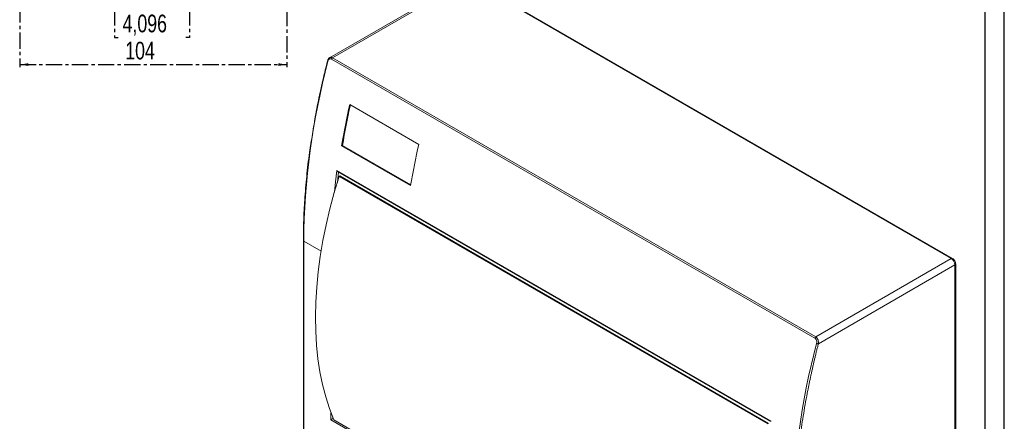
# Model space of a CAD drawing. Header units: millimetres. Extents: x 0 to 1189, y 0 to 841.
# Tile 7 of 8: x 806 to 1189, y 264 to 420. Entities that reach past the tile are written whole.
import ezdxf

# ---------------------------------------------------------------- set-up
doc = ezdxf.new("R2010")
doc.units = ezdxf.units.MM
doc.linetypes.add('CENTER', pattern=[10.16, 6.35, -1.27, 1.27, -1.27])
doc.layers.add('CENTRO', color=7, linetype='CENTER')
doc.layers.add('FORMATO', color=7, linetype='Continuous')
doc.styles.add('SLDTEXTSTYLE3', font='TXT', dxfattribs={"width": 0.75})
doc.dimstyles.new('SLDDIMSTYLE0', dxfattribs={"dimtxt": 6.879167, "dimasz": 3.302, "dimexe": 0, "dimexo": 0.0625, "dimgap": 1.719792, "dimtad": 1, "dimdec": 1, "dimrnd": 1e-09, "dimzin": 12, "dimdsep": 46, "dimtxsty": 'SLDTEXTSTYLE3', "dimsah": 1, "dimcen": 0.09, "dimadec": 0, "dimazin": 3, "dimtfac": 1, "dimtdec": 1, "dimtofl": 0, "dimtmove": 0, "dimatfit": 3, "dimfxl": 1, "dimfrac": 2, "dimtolj": 1, "dimtzin": 12, "dimarcsym": 0})

# ---------------------------------------------------------------- blocks, each defined once
blk = doc.blocks.new('_D_1')
at = {"layer": 'CENTRO'}
for p, q in [((909.76, 525.91), (909.76, 402.03)), ((805.72, 466.37), (805.72, 402.03)), ((844.04, 424.53), (842.64, 424.53)), ((842.64, 424.53), (842.64, 413.6)), ((870.39, 424.53), (871.79, 424.53)), ((871.79, 424.53), (871.79, 413.6)), ((842.64, 413.6), (844.04, 413.6)), ((871.79, 413.6), (870.39, 413.6)), ((805.72, 403.03), (909.76, 403.03))]:
    blk.add_line(p, q, dxfattribs=at)
for points in [[(805.72, 403.03), (809.02, 402.52), (809.02, 403.54)], [(909.76, 403.03), (906.46, 403.54), (906.46, 402.52)]]:
    blk.add_solid(points, dxfattribs=at)
at = {"layer": 'CENTRO', "char_height": 6.879, "attachment_point": 1, "style": 'SLDTEXTSTYLE3'}
for s, insert in [('4,096', (845.78, 422.47, 102.17)), ('104', (846.8, 411.9, 102.17))]:
    blk.add_mtext(s, dxfattribs=dict(at, insert=insert))

msp = doc.modelspace()

# ---------------------------------------------------------------- linework, layer by layer
at = {"color": 7, "linetype": 'Continuous', "lineweight": 15}
for p, q in [((979.27, 436.22), (926.38, 405.68)), ((927.49, 405.65), (980.27, 436.12)), ((1168.36, 327.53), (980.27, 436.12)), ((1168.86, 327.58), (980.77, 436.17)), ((925.57, 404.53), (925.57, 404.52)), ((927.15, 405.18), (1115.24, 296.6)), ((927.49, 405.65), (1115.58, 297.06)), ((961.04, 372), (934.17, 387.51)), ((931.03, 371.46), (931.38, 371.57)), ((931.03, 371.46), (957.9, 355.95)), ((931.38, 371.57), (957.95, 356.23)), ((1098.19, 264.23), (929.2, 361.79)), ((929.39, 357.19), (929.84, 361.28)), ((929.58, 361.33), (1098.01, 264.1)), ((930.07, 359.52), (930.4, 359.7)), ((1096.94, 263.18), (930.07, 359.52)), ((930.4, 359.7), (1097.27, 263.36)), ((916.13, 334.46), (916.13, 200.55)), ((916.28, 334.26), (916.28, 200.35)), ((1168.36, 327.53), (1115.58, 297.06)), ((1169.78, 325.08), (1116.62, 294.4)), ((1169.78, 62.16), (1169.78, 325.08)), ((1170.07, 62.57), (1170.07, 325.49)), ((986.53, 230.42), (926.88, 264.85)), ((927.59, 265.26), (927.73, 265.34)), ((1094.82, 168.5), (927.95, 264.83))]:
    msp.add_line(p, q, dxfattribs=at)
at = {"color": 8, "linetype": 'Continuous', "lineweight": 15}
for p, q in [((923.02, 330.37), (916.28, 334.26)), ((926.88, 264.85), (926.88, 267.52)), ((927.59, 265.26), (927.59, 265.7)), ((927.82, 265.13), (927.59, 265.26))]:
    msp.add_line(p, q, dxfattribs=at)
at = {"color": 8, "linetype": 'Continuous', "lineweight": 15, "flags": 128}
msp.add_lwpolyline([(929.2, 361.79), (928.65, 357.47), (928.2, 353.36)], dxfattribs=at)
at = {"color": 7, "linetype": 'Continuous', "lineweight": 15, "flags": 128}
msp.add_lwpolyline([(927.95, 264.83), (926.28, 269.18), (924.84, 273.74), (923.61, 278.5), (922.6, 283.44), (921.82, 288.57), (921.27, 293.86), (920.94, 299.3), (920.84, 304.89), (920.97, 310.61), (921.33, 316.44), (921.91, 322.38), (922.72, 328.42), (923.75, 334.53), (925, 340.71), (926.48, 346.95), (928.17, 353.22), (930.07, 359.52)], dxfattribs=at)
at = {"color": 7, "linetype": 'Continuous', "lineweight": 15}
for centre, radius, start, end in [((1201.4, 331.53), 285.13, 165.2031, 179.4515), ((927.91, 404.99), 0.782, 122.8988, 165.7526), ((1240.23, 319.47), 313.53, 167.4661, 170.4548), ((1239.81, 319.71), 312.76, 167.5112, 170.4551), ((1267.1, 303.95), 313.53, 167.4661, 170.4548), ((1116, 296.41), 0.782, 122.8988, 165.7526), ((1390.19, 221.91), 283.71, 165.1671, 179.4874)]:
    msp.add_arc(centre, radius, start, end, dxfattribs=at)
at = {"color": 8, "linetype": 'Continuous', "lineweight": 15}
for centre, radius, start, end in [((925.8, 404.57), 0.233, 191.3281, 250.8844), ((916.38, 334.49), 0.251, 185.7107, 245.624)]:
    msp.add_arc(centre, radius, start, end, dxfattribs=at)
at = {"color": 7, "linetype": 'Continuous', "lineweight": 15}
msp.add_ellipse((927.24, 265.06), major_axis=(0.5, 0.289), ratio=0.00007, start_param=0.785358, end_param=2.356154, dxfattribs=at)
for points, knots in [([(925.57, 404.52), (925.37, 403.75), (925.04, 402.44), (924.62, 400.74), (924.3, 399.42), (924.02, 398.23), (923.46, 395.83), (922.38, 391), (920.91, 383.93), (920.09, 378.53), (919.69, 375.92)], [0, 0, 0, 0, 0.080752, 0.135729, 0.17608, 0.217644, 0.259813, 0.425477, 0.721294, 1, 1, 1, 1]), ([(926.38, 405.68), (926.28, 405.62), (926.1, 405.49), (925.87, 405.22), (925.68, 404.9), (925.61, 404.66), (925.57, 404.53)], [0, 0, 0, 0, 0.255227, 0.505997, 0.754867, 1, 1, 1, 1]), ([(927.15, 405.18), (927.01, 405.26), (926.86, 405.31), (926.63, 405.3), (926.56, 405.29), (926.41, 405.25), (926.35, 405.22), (926.21, 405.14), (926.15, 405.09), (926.04, 404.98), (925.98, 404.92), (925.84, 404.7), (925.77, 404.54), (925.72, 404.35)], [0, 0, 0, 0, 0.25, 0.25, 0.375, 0.375, 0.5, 0.5, 0.625, 0.625, 0.75, 0.75, 1, 1, 1, 1]), ([(919.69, 375.92), (919.28, 373.56), (918.34, 368.03), (917.4, 359.52), (916.64, 350.7), (916.34, 344.62), (916.23, 341.19), (916.2, 340.02), (916.17, 338.66), (916.14, 336.82), (916.13, 335.35), (916.13, 334.46)], [0, 0, 0, 0, 0.16427, 0.38562, 0.606974, 0.801772, 0.832385, 0.861544, 0.889142, 0.933356, 1, 1, 1, 1]), ([(929.25, 361.69), (929.24, 361.71), (929.22, 361.74), (929.2, 361.77), (929.2, 361.79)], [0, 0, 0, 0, 0.540122, 1, 1, 1, 1]), ([(929.58, 361.33), (929.55, 361.35), (929.45, 361.41), (929.34, 361.54), (929.27, 361.65), (929.25, 361.69)], [0, 0, 0, 0, 0.243793, 0.755449, 1, 1, 1, 1]), ([(1168.36, 327.53), (1168.45, 327.48), (1168.55, 327.42), (1168.64, 327.34), (1168.73, 327.27), (1168.82, 327.19), (1168.9, 327.1), (1168.99, 327.01), (1169.07, 326.91), (1169.15, 326.81), (1169.22, 326.7), (1169.3, 326.59), (1169.36, 326.48), (1169.43, 326.37), (1169.49, 326.25), (1169.54, 326.13), (1169.59, 326.01), (1169.63, 325.89), (1169.67, 325.77), (1169.7, 325.65), (1169.73, 325.53), (1169.75, 325.42), (1169.77, 325.3), (1169.78, 325.19), (1169.78, 325.08)], [1.570796, 1.570796, 1.570796, 1.570796, 1.767146, 1.767146, 1.767146, 1.963495, 1.963495, 1.963495, 2.159845, 2.159845, 2.159845, 2.356194, 2.356194, 2.356194, 2.552544, 2.552544, 2.552544, 2.748894, 2.748894, 2.748894, 2.945243, 2.945243, 2.945243, 3.141593, 3.141593, 3.141593, 3.141593]), ([(1170.07, 325.49), (1170.05, 325.72), (1170.01, 326.09), (1169.78, 326.62), (1169.53, 327.01), (1169.22, 327.35), (1168.99, 327.5), (1168.86, 327.58)], [0, 0, 0, 0, 0.271849, 0.463962, 0.658874, 0.806947, 1, 1, 1, 1]), ([(1115.93, 294.54), (1115.98, 294.73), (1116, 294.93), (1115.99, 295.33), (1115.95, 295.53), (1115.83, 295.91), (1115.74, 296.09), (1115.58, 296.32), (1115.51, 296.39), (1115.39, 296.51), (1115.32, 296.56), (1115.24, 296.6)], [0, 0, 0, 0, 0.25, 0.25, 0.5, 0.5, 0.75, 0.75, 0.875, 0.875, 1, 1, 1, 1]), ([(1115.58, 297.06), (1115.67, 297.01), (1115.77, 296.94), (1115.94, 296.78), (1116.03, 296.69), (1116.18, 296.5), (1116.25, 296.39), (1116.38, 296.16), (1116.43, 296.04), (1116.57, 295.67), (1116.63, 295.41), (1116.67, 295.02), (1116.67, 294.89), (1116.66, 294.64), (1116.64, 294.52), (1116.62, 294.4)], [0, 0, 0, 0, 0.125, 0.125, 0.25, 0.25, 0.375, 0.375, 0.5, 0.5, 0.75, 0.75, 0.875, 0.875, 1, 1, 1, 1]), ([(1116.62, 294.4), (1116.5, 293.93), (1116.26, 293), (1115.91, 291.6), (1115.57, 290.2), (1115.24, 288.8), (1114.91, 287.41), (1114.58, 286.01), (1114.27, 284.62), (1113.96, 283.23), (1113.66, 281.84), (1113.36, 280.45), (1113.07, 279.07), (1112.79, 277.68), (1112.01, 273.77), (1110.85, 267.35), (1109.52, 258.51), (1108.48, 249.78), (1107.92, 243.23), (1107.63, 238.77), (1107.5, 236.35), (1107.39, 233.95), (1107.3, 231.55), (1107.24, 229.17), (1107.2, 226.8), (1107.2, 225.24), (1107.2, 224.45)], [0, 0, 0, 0, 0.019241, 0.038477, 0.057709, 0.076939, 0.096167, 0.115393, 0.134619, 0.153845, 0.173073, 0.192302, 0.211534, 0.230769, 0.250009, 0.375002, 0.500001, 0.624993, 0.749992, 0.785718, 0.821432, 0.857139, 0.892844, 0.928553, 0.96427, 1, 1, 1, 1]), ([(1115.93, 294.54), (1115.97, 294.52), (1116.03, 294.49), (1116.15, 294.45), (1116.21, 294.43), (1116.35, 294.4), (1116.41, 294.39), (1116.53, 294.39), (1116.58, 294.39), (1116.62, 294.4)], [0, 0, 0, 0, 0.25, 0.25, 0.5, 0.5, 0.75, 0.75, 1, 1, 1, 1])]:
    msp.add_open_spline(points, degree=3, knots=knots, dxfattribs=at)
at = {"color": 8, "linetype": 'Continuous', "lineweight": 15}
for points, knots in [([(927.49, 405.65), (927.39, 405.69), (927.2, 405.79), (926.9, 405.83), (926.62, 405.8), (926.46, 405.72), (926.37, 405.68)], [0, 0, 0, 0, 0.252584, 0.509613, 0.754964, 1, 1, 1, 1]), ([(1168.86, 327.58), (1168.79, 327.61), (1168.64, 327.66), (1168.46, 327.58), (1168.36, 327.53)], [0, 0, 0, 0, 0.499949, 1, 1, 1, 1]), ([(1169.78, 325.08), (1169.87, 325.14), (1169.94, 325.2), (1169.99, 325.27), (1170.04, 325.34), (1170.07, 325.42), (1170.07, 325.49)], [-0.7853982, -0.7853982, -0.7853982, -0.7853982, -0.3926991, -0.3926991, -0.3926991, 0, 0, 0, 0])]:
    msp.add_open_spline(points, degree=3, knots=knots, dxfattribs=at)
at = {"layer": 'FORMATO'}
for p, q in [((1189, 0), (1189, 841)), ((1181.52, 5), (1181.52, 831))]:
    msp.add_line(p, q, dxfattribs=at)

# ---------------------------------------------------------------- dimensions: what is measured, and where the dimension line sits
at = {"layer": 'CENTRO'}
dim = msp.add_linear_dim(base=(909.76, 403.03), p1=(805.72, 467.37), p2=(909.76, 526.91), dimstyle='SLDDIMSTYLE0', dxfattribs=at)
dim.commit()
dim.dimension.update_dxf_attribs({"geometry": '_D_1', "text_midpoint": (857.22, 403.03), "dimtype": 160})

doc.saveas('drawing.dxf')
